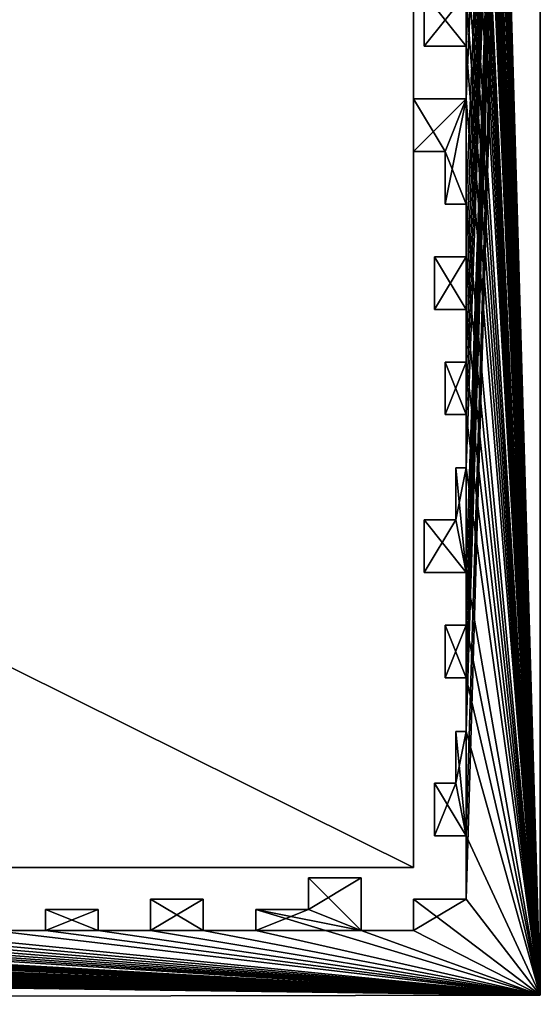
# Model space of a CAD drawing. Header units: millimetres. Extents: x -118 to 118, y -62 to 62.
# Tile 10 of 13: x 94 to 118, y -62 to -16. Entities that reach past the tile are written whole.
import ezdxf

# ---------------------------------------------------------------- set-up
doc = ezdxf.new("R2010")
doc.units = ezdxf.units.MM
doc.header["$LTSCALE"] = 25.4
doc.layers.get('0').update_dxf_attribs({"true_color": 0xff5454})

# ---------------------------------------------------------------- blocks, each defined once
blk = doc.blocks.new('GROOVE-II-9316.STL')
at = {"color": 250, "true_color": 0x262626}
mesh = blk.add_polyface(dxfattribs=at)
corners = [(114.978, 10.569, 135), (113.978, 13.069, 135), (113.978, 10.569, 135), (114.978, 15.569, 135), (118.5, -62, 135), (114.978, 18.069, 135), (114.978, 20.569, 135), (114.978, 23.069, 135), (114.978, 25.569, 135), (114.978, 28.069, 135), (114.978, 30.569, 135), (114.978, 33.069, 135), (114.978, 38.069, 135), (114.978, 40.569, 135), (114.978, 43.069, 135), (114.978, 45.569, 135), (114.978, 48.069, 135), (114.978, 50.569, 135), (114.978, 53.069, 135), (114.978, 58.069, 135), (118.5, 62, 135), (113.978, 30.569, 135), (113.978, 28.069, 135), (114.478, 25.569, 135), (114.478, 23.069, 135), (113.978, 20.569, 135), (113.978, 18.069, 135), (112.478, 15.569, 135), (112.478, 13.069, 135), (114.978, 5.569, 135), (113.978, 8.069, 135), (113.978, 5.569, 135), (114.978, 8.069, 135), (114.978, 0.569, 135), (113.478, 3.069, 135), (113.478, 0.569, 135), (114.978, 3.069, 135), (114.978, -6.931, 135), (113.478, -4.431, 135), (113.478, -6.931, 135), (114.478, -4.431, 135), (114.478, -1.931, 135), (114.978, -1.931, 135), (113.978, -9.431, 135), (114.978, -11.931, 135), (114.978, -9.431, 135)]
mesh.append_faces([[corners[k] for k in face] for face in [(0, 1, 2), (9, 21, 22), (7, 23, 24), (5, 25, 26), (1, 27, 28), (29, 30, 31), (33, 34, 35), (37, 38, 39)]], dxfattribs={"vtx0": -1, "color": 250})
mesh.append_faces([[corners[k] for k in face] for face in [(3, 4, 5), (6, 4, 7), (8, 4, 9), (10, 4, 11), (12, 4, 13), (14, 4, 15), (16, 4, 17), (18, 4, 19), (20, 19, 4), (23, 7, 8), (25, 5, 6), (27, 1, 3), (30, 29, 32), (34, 33, 36), (38, 37, 40), (40, 37, 41), (41, 37, 42), (43, 44, 45)]], dxfattribs={"vtx0": -1, "vtx1": -1, "color": 250})
mesh.append_faces([[corners[k] for k in face] for face in [(5, 4, 6), (7, 4, 8), (9, 4, 10), (11, 4, 12), (13, 4, 14), (15, 4, 16), (17, 4, 18), (3, 1, 0)]], dxfattribs={"vtx0": -1, "vtx1": -1, "vtx2": -1, "color": 250})
mesh = blk.add_polyface(dxfattribs=at)
corners = [(114.978, -1.931), (114.478, -4.431), (114.478, -1.931), (114.978, -14.431), (118.5, 62), (114.978, -16.931), (114.978, -19.431), (114.978, -24.431), (114.978, -26.931), (114.978, -29.431), (114.978, -31.931), (114.978, -34.431), (114.978, -36.957), (114.978, -41.931), (114.978, -44.431), (114.978, -46.931), (114.978, -49.47), (114.978, -54.431), (114.978, -57.431), (118.5, -62), (113.978, -34.431), (113.978, -31.931), (113.478, -29.431), (113.478, -26.931), (112.478, -21.931), (112.478, -19.431), (113.978, -21.931), (113.978, -24.431), (112.978, -16.931), (112.978, -14.431), (114.978, -9.431), (113.978, -11.931), (113.978, -9.431), (114.978, -11.931), (113.478, -6.931), (113.478, -4.431), (114.978, -6.931), (114.978, 3.069), (113.478, 0.569), (113.478, 3.069), (114.978, 0.569), (114.978, 8.069), (113.978, 5.569), (113.978, 8.069), (114.978, 5.569)]
mesh.append_faces([[corners[k] for k in face] for face in [(0, 1, 2), (10, 20, 21), (8, 22, 23), (6, 24, 25), (3, 28, 29), (30, 31, 32), (1, 34, 35), (37, 38, 39), (41, 42, 43)]], dxfattribs={"vtx0": -1, "color": 250})
mesh.append_faces([[corners[k] for k in face] for face in [(5, 4, 6), (7, 4, 8), (9, 4, 10), (11, 4, 12), (13, 4, 14), (15, 4, 16), (17, 4, 18), (19, 18, 4), (20, 10, 11), (22, 8, 9), (24, 6, 26), (26, 6, 27), (27, 6, 7), (28, 3, 5), (31, 30, 33), (34, 1, 36), (38, 37, 40), (42, 41, 44)]], dxfattribs={"vtx0": -1, "vtx1": -1, "color": 250})
mesh.append_faces([[corners[k] for k in face] for face in [(3, 4, 5), (6, 4, 7), (8, 4, 9), (10, 4, 11), (12, 4, 13), (14, 4, 15), (16, 4, 17), (36, 1, 0)]], dxfattribs={"vtx0": -1, "vtx1": -1, "vtx2": -1, "color": 250})
mesh = blk.add_polyface(dxfattribs=at)
corners = [(118.5, 62), (118.5, -62, 135), (118.5, -62), (118.5, 62, 135)]
mesh.append_faces([[corners[k] for k in face] for face in [(0, 1, 2), (1, 0, 3)]], dxfattribs={"vtx0": -1, "color": 250})
mesh = blk.add_polyface(dxfattribs=at)
corners = [(112.478, 55.569, 113), (-112.022, -55.931, 113), (-112.022, 55.569, 113), (112.478, -55.931, 113)]
mesh.append_faces([[corners[k] for k in face] for face in [(0, 1, 2), (1, 0, 3)]], dxfattribs={"vtx0": -1, "color": 250})
mesh = blk.add_polyface(dxfattribs=at)
corners = [(112.478, -55.931, 115), (-112.022, 55.569, 115), (-112.022, -55.931, 115), (112.478, 55.569, 115)]
mesh.append_faces([[corners[k] for k in face] for face in [(0, 1, 2), (1, 0, 3)]], dxfattribs={"vtx0": -1, "color": 250})
mesh = blk.add_polyface(dxfattribs=at)
corners = [(112.478, 55.569, 113), (112.478, -55.931, 115), (112.478, -55.931, 113), (112.478, 55.569, 115)]
mesh.append_faces([[corners[k] for k in face] for face in [(0, 1, 2), (1, 0, 3)]], dxfattribs={"vtx0": -1, "color": 250})
mesh = blk.add_polyface(dxfattribs=at)
corners = [(114.978, -24.431, 135), (113.978, -21.931, 135), (113.978, -24.431, 135), (114.978, -36.957, 135), (118.5, -62, 135), (114.978, -34.431, 135), (114.978, -31.931, 135), (114.978, -29.431, 135), (114.978, -26.931, 135), (114.978, -19.431, 135), (114.978, -16.931, 135), (114.978, -14.431, 135), (114.978, -11.931, 135), (114.978, -9.431, 135), (114.978, -6.931, 135), (114.978, -1.931, 135), (114.978, 0.569, 135), (114.978, 3.069, 135), (114.978, 5.569, 135), (114.978, 8.069, 135), (114.978, 10.569, 135), (114.978, 15.569, 135), (113.978, -9.431, 135), (113.978, -11.931, 135), (112.978, -14.431, 135), (112.978, -16.931, 135), (112.478, -19.431, 135), (112.478, -21.931, 135), (113.478, -26.931, 135), (113.478, -29.431, 135), (113.978, -31.931, 135), (113.978, -34.431, 135), (114.978, -41.931, 135), (112.978, -39.431, 135), (112.978, -41.931, 135), (114.478, -39.431, 135), (114.478, -36.957, 135), (114.978, -46.931, 135), (113.978, -44.431, 135), (113.978, -46.931, 135), (114.978, -44.431, 135)]
mesh.append_faces([[corners[k] for k in face] for face in [(0, 1, 2), (12, 22, 23), (10, 24, 25), (1, 26, 27), (7, 28, 29), (5, 30, 31), (32, 33, 34), (37, 38, 39)]], dxfattribs={"vtx0": -1, "color": 250})
mesh.append_faces([[corners[k] for k in face] for face in [(3, 4, 5), (6, 4, 7), (8, 4, 0), (9, 4, 10), (11, 4, 12), (13, 4, 14), (15, 4, 16), (17, 4, 18), (19, 4, 20), (24, 10, 11), (26, 1, 9), (28, 7, 8), (30, 5, 6), (33, 32, 35), (35, 32, 36), (36, 32, 3), (38, 37, 40)]], dxfattribs={"vtx0": -1, "vtx1": -1, "color": 250})
mesh.append_faces([[corners[k] for k in face] for face in [(5, 4, 6), (7, 4, 8), (0, 4, 9), (10, 4, 11), (12, 4, 13), (14, 4, 15), (16, 4, 17), (18, 4, 19), (20, 4, 21), (9, 1, 0)]], dxfattribs={"vtx0": -1, "vtx1": -1, "vtx2": -1, "color": 250})
mesh = blk.add_polyface(dxfattribs=at)
corners = [(112.978, -14.431, 135), (112.978, -16.931), (112.978, -16.931, 135), (112.978, -14.431)]
mesh.append_faces([[corners[k] for k in face] for face in [(0, 1, 2), (1, 0, 3)]], dxfattribs={"vtx0": -1, "color": 250})
mesh = blk.add_polyface(dxfattribs=at)
corners = [(114.978, -16.931, 135), (112.978, -16.931), (114.978, -16.931), (112.978, -16.931, 135)]
mesh.append_faces([[corners[k] for k in face] for face in [(0, 1, 2), (1, 0, 3)]], dxfattribs={"vtx0": -1, "color": 250})
mesh = blk.add_polyface(dxfattribs=at)
corners = [(114.978, -16.931, 135), (114.978, -19.431), (114.978, -19.431, 135), (114.978, -16.931)]
mesh.append_faces([[corners[k] for k in face] for face in [(0, 1, 2), (1, 0, 3)]], dxfattribs={"vtx0": -1, "color": 250})
mesh = blk.add_polyface(dxfattribs=at)
corners = [(112.478, -19.431, 135), (112.478, -21.931), (112.478, -21.931, 135), (112.478, -19.431)]
mesh.append_faces([[corners[k] for k in face] for face in [(0, 1, 2), (1, 0, 3)]], dxfattribs={"vtx0": -1, "color": 250})
mesh = blk.add_polyface(dxfattribs=at)
corners = [(112.478, -19.431, 135), (114.978, -19.431), (112.478, -19.431), (114.978, -19.431, 135)]
mesh.append_faces([[corners[k] for k in face] for face in [(0, 1, 2), (1, 0, 3)]], dxfattribs={"vtx0": -1, "color": 250})
mesh = blk.add_polyface(dxfattribs=at)
corners = [(113.978, -21.931, 135), (112.478, -21.931), (113.978, -21.931), (112.478, -21.931, 135)]
mesh.append_faces([[corners[k] for k in face] for face in [(0, 1, 2), (1, 0, 3)]], dxfattribs={"vtx0": -1, "color": 250})
mesh = blk.add_polyface(dxfattribs=at)
corners = [(113.978, -21.931, 135), (113.978, -24.431), (113.978, -24.431, 135), (113.978, -21.931)]
mesh.append_faces([[corners[k] for k in face] for face in [(0, 1, 2), (1, 0, 3)]], dxfattribs={"vtx0": -1, "color": 250})
mesh = blk.add_polyface(dxfattribs=at)
corners = [(114.978, -24.431, 135), (113.978, -24.431), (114.978, -24.431), (113.978, -24.431, 135)]
mesh.append_faces([[corners[k] for k in face] for face in [(0, 1, 2), (1, 0, 3)]], dxfattribs={"vtx0": -1, "color": 250})
mesh = blk.add_polyface(dxfattribs=at)
corners = [(114.978, -24.431, 135), (114.978, -26.931), (114.978, -26.931, 135), (114.978, -24.431)]
mesh.append_faces([[corners[k] for k in face] for face in [(0, 1, 2), (1, 0, 3)]], dxfattribs={"vtx0": -1, "color": 250})
mesh = blk.add_polyface(dxfattribs=at)
corners = [(113.478, -26.931, 135), (113.478, -29.431), (113.478, -29.431, 135), (113.478, -26.931)]
mesh.append_faces([[corners[k] for k in face] for face in [(0, 1, 2), (1, 0, 3)]], dxfattribs={"vtx0": -1, "color": 250})
mesh = blk.add_polyface(dxfattribs=at)
corners = [(113.478, -26.931, 135), (114.978, -26.931), (113.478, -26.931), (114.978, -26.931, 135)]
mesh.append_faces([[corners[k] for k in face] for face in [(0, 1, 2), (1, 0, 3)]], dxfattribs={"vtx0": -1, "color": 250})
mesh = blk.add_polyface(dxfattribs=at)
corners = [(114.978, -29.431, 135), (113.478, -29.431), (114.978, -29.431), (113.478, -29.431, 135)]
mesh.append_faces([[corners[k] for k in face] for face in [(0, 1, 2), (1, 0, 3)]], dxfattribs={"vtx0": -1, "color": 250})
mesh = blk.add_polyface(dxfattribs=at)
corners = [(114.978, -29.431, 135), (114.978, -31.931), (114.978, -31.931, 135), (114.978, -29.431)]
mesh.append_faces([[corners[k] for k in face] for face in [(0, 1, 2), (1, 0, 3)]], dxfattribs={"vtx0": -1, "color": 250})
mesh = blk.add_polyface(dxfattribs=at)
corners = [(113.978, -31.931, 135), (113.978, -34.431), (113.978, -34.431, 135), (113.978, -31.931)]
mesh.append_faces([[corners[k] for k in face] for face in [(0, 1, 2), (1, 0, 3)]], dxfattribs={"vtx0": -1, "color": 250})
mesh = blk.add_polyface(dxfattribs=at)
corners = [(113.978, -31.931, 135), (114.978, -31.931), (113.978, -31.931), (114.978, -31.931, 135)]
mesh.append_faces([[corners[k] for k in face] for face in [(0, 1, 2), (1, 0, 3)]], dxfattribs={"vtx0": -1, "color": 250})
mesh = blk.add_polyface(dxfattribs=at)
corners = [(114.978, -34.431, 135), (113.978, -34.431), (114.978, -34.431), (113.978, -34.431, 135)]
mesh.append_faces([[corners[k] for k in face] for face in [(0, 1, 2), (1, 0, 3)]], dxfattribs={"vtx0": -1, "color": 250})
mesh = blk.add_polyface(dxfattribs=at)
corners = [(114.978, -34.431, 135), (114.978, -36.957), (114.978, -36.957, 135), (114.978, -34.431)]
mesh.append_faces([[corners[k] for k in face] for face in [(0, 1, 2), (1, 0, 3)]], dxfattribs={"vtx0": -1, "color": 250})
mesh = blk.add_polyface(dxfattribs=at)
corners = [(74.978, -58.931, 135), (118.5, -62, 135), (77.478, -58.931, 135), (79.978, -58.931, 135), (82.478, -58.931, 135), (84.978, -58.931, 135), (87.478, -58.931, 135), (92.478, -58.931, 135), (94.978, -58.931, 135), (97.478, -58.931, 135), (94.978, -57.931, 135), (99.978, -58.931, 135), (102.478, -58.931, 135), (99.978, -57.431, 135), (104.978, -58.931, 135), (104.978, -57.931, 135), (109.978, -58.931, 135), (107.478, -57.931, 135), (107.478, -56.431, 135), (112.478, -58.931, 135), (112.478, -57.431, 135), (114.978, -57.431, 135), (114.978, -54.431, 135), (114.978, -49.47, 135), (114.978, -46.931, 135), (114.978, -44.431, 135), (114.978, -41.931, 135), (114.978, -36.957, 135), (113.478, -51.931, 135), (113.478, -54.431, 135), (114.478, -51.931, 135), (114.478, -49.47, 135), (109.978, -56.431, 135), (102.478, -57.431, 135), (97.478, -57.931, 135), (92.478, -58.431, 135), (89.978, -58.431, 135)]
mesh.append_faces([[corners[k] for k in face] for face in [(22, 28, 29)]], dxfattribs={"vtx0": -1, "color": 250})
mesh.append_faces([[corners[k] for k in face] for face in [(0, 1, 2), (3, 1, 4), (5, 1, 6), (7, 1, 8), (8, 9, 10), (9, 1, 11), (11, 12, 13), (12, 1, 14), (14, 1, 15), (15, 16, 17), (17, 16, 18), (16, 1, 19), (19, 1, 20), (20, 1, 21), (21, 1, 22), (23, 1, 24), (25, 1, 26), (28, 22, 30), (30, 22, 31), (31, 22, 23)]], dxfattribs={"vtx0": -1, "vtx1": -1, "color": 250})
mesh.append_faces([[corners[k] for k in face] for face in [(2, 1, 3), (4, 1, 5), (6, 1, 7), (8, 1, 9), (11, 1, 12), (15, 1, 16), (22, 1, 23), (24, 1, 25), (26, 1, 27)]], dxfattribs={"vtx0": -1, "vtx1": -1, "vtx2": -1, "color": 250})
mesh.append_faces([[corners[k] for k in face] for face in [(32, 18, 16), (33, 13, 12), (34, 10, 9), (35, 36, 7)]], dxfattribs={"vtx1": -1, "color": 250})
mesh = blk.add_polyface(dxfattribs=at)
corners = [(97.478, -57.931), (94.978, -58.931), (94.978, -57.931), (102.478, -57.431), (99.978, -58.931), (99.978, -57.431), (107.478, -57.931), (104.978, -58.931), (104.978, -57.931), (109.978, -56.431), (107.478, -56.431), (114.978, -57.431), (112.478, -58.931), (112.478, -57.431), (114.978, -36.957), (114.478, -39.431), (114.478, -36.957), (114.978, -49.47), (114.478, -51.931), (114.478, -49.47), (118.5, -62), (74.978, -58.931), (77.478, -58.931), (79.978, -58.931), (82.478, -58.931), (84.978, -58.931), (87.478, -58.931), (92.478, -58.931), (89.978, -58.431), (92.478, -58.431), (97.478, -58.931), (102.478, -58.931), (109.978, -58.931), (113.478, -54.431), (113.478, -51.931), (114.978, -54.431), (114.978, -44.431), (113.978, -46.931), (113.978, -44.431), (114.978, -46.931), (112.978, -41.931), (112.978, -39.431), (114.978, -41.931)]
mesh.append_faces([[corners[k] for k in face] for face in [(0, 1, 2), (3, 4, 5), (6, 7, 8), (9, 6, 10), (11, 12, 13), (14, 15, 16), (17, 18, 19), (27, 28, 29), (18, 33, 34), (36, 37, 38), (15, 40, 41)]], dxfattribs={"vtx0": -1, "color": 250})
mesh.append_faces([[corners[k] for k in face] for face in [(30, 1, 0), (31, 4, 3), (32, 6, 9), (33, 18, 35), (37, 36, 39), (40, 15, 42)]], dxfattribs={"vtx0": -1, "vtx1": -1, "color": 250})
mesh.append_faces([[corners[k] for k in face] for face in [(20, 22, 23), (20, 24, 25), (20, 26, 27), (20, 1, 30), (20, 4, 31), (20, 7, 32), (32, 7, 6), (20, 12, 11), (35, 18, 17), (42, 15, 14)]], dxfattribs={"vtx0": -1, "vtx1": -1, "vtx2": -1, "color": 250})
mesh.append_faces([[corners[k] for k in face] for face in [(20, 21, 22), (20, 23, 24), (20, 25, 26), (20, 27, 1), (20, 30, 4), (20, 31, 7), (20, 32, 12)]], dxfattribs={"vtx0": -1, "vtx2": -1, "color": 250})
mesh = blk.add_polyface(dxfattribs=at)
corners = [(114.478, -36.957, 135), (114.478, -39.431), (114.478, -39.431, 135), (114.478, -36.957)]
mesh.append_faces([[corners[k] for k in face] for face in [(0, 1, 2), (1, 0, 3)]], dxfattribs={"vtx0": -1, "color": 250})
mesh = blk.add_polyface(dxfattribs=at)
corners = [(114.478, -36.957, 135), (114.978, -36.957), (114.478, -36.957), (114.978, -36.957, 135)]
mesh.append_faces([[corners[k] for k in face] for face in [(0, 1, 2), (1, 0, 3)]], dxfattribs={"vtx0": -1, "color": 250})
mesh = blk.add_polyface(dxfattribs=at)
corners = [(112.978, -39.431, 135), (112.978, -41.931), (112.978, -41.931, 135), (112.978, -39.431)]
mesh.append_faces([[corners[k] for k in face] for face in [(0, 1, 2), (1, 0, 3)]], dxfattribs={"vtx0": -1, "color": 250})
mesh = blk.add_polyface(dxfattribs=at)
corners = [(112.978, -39.431, 135), (114.478, -39.431), (112.978, -39.431), (114.478, -39.431, 135)]
mesh.append_faces([[corners[k] for k in face] for face in [(0, 1, 2), (1, 0, 3)]], dxfattribs={"vtx0": -1, "color": 250})
mesh = blk.add_polyface(dxfattribs=at)
corners = [(114.978, -41.931, 135), (112.978, -41.931), (114.978, -41.931), (112.978, -41.931, 135)]
mesh.append_faces([[corners[k] for k in face] for face in [(0, 1, 2), (1, 0, 3)]], dxfattribs={"vtx0": -1, "color": 250})
mesh = blk.add_polyface(dxfattribs=at)
corners = [(114.978, -41.931, 135), (114.978, -44.431), (114.978, -44.431, 135), (114.978, -41.931)]
mesh.append_faces([[corners[k] for k in face] for face in [(0, 1, 2), (1, 0, 3)]], dxfattribs={"vtx0": -1, "color": 250})
mesh = blk.add_polyface(dxfattribs=at)
corners = [(113.978, -44.431, 135), (113.978, -46.931), (113.978, -46.931, 135), (113.978, -44.431)]
mesh.append_faces([[corners[k] for k in face] for face in [(0, 1, 2), (1, 0, 3)]], dxfattribs={"vtx0": -1, "color": 250})
mesh = blk.add_polyface(dxfattribs=at)
corners = [(113.978, -44.431, 135), (114.978, -44.431), (113.978, -44.431), (114.978, -44.431, 135)]
mesh.append_faces([[corners[k] for k in face] for face in [(0, 1, 2), (1, 0, 3)]], dxfattribs={"vtx0": -1, "color": 250})
mesh = blk.add_polyface(dxfattribs=at)
corners = [(114.978, -46.931, 135), (113.978, -46.931), (114.978, -46.931), (113.978, -46.931, 135)]
mesh.append_faces([[corners[k] for k in face] for face in [(0, 1, 2), (1, 0, 3)]], dxfattribs={"vtx0": -1, "color": 250})
mesh = blk.add_polyface(dxfattribs=at)
corners = [(114.978, -46.931, 135), (114.978, -49.47), (114.978, -49.47, 135), (114.978, -46.931)]
mesh.append_faces([[corners[k] for k in face] for face in [(0, 1, 2), (1, 0, 3)]], dxfattribs={"vtx0": -1, "color": 250})
mesh = blk.add_polyface(dxfattribs=at)
corners = [(114.478, -49.47, 135), (114.478, -51.931), (114.478, -51.931, 135), (114.478, -49.47)]
mesh.append_faces([[corners[k] for k in face] for face in [(0, 1, 2), (1, 0, 3)]], dxfattribs={"vtx0": -1, "color": 250})
mesh = blk.add_polyface(dxfattribs=at)
corners = [(114.478, -49.47, 135), (114.978, -49.47), (114.478, -49.47), (114.978, -49.47, 135)]
mesh.append_faces([[corners[k] for k in face] for face in [(0, 1, 2), (1, 0, 3)]], dxfattribs={"vtx0": -1, "color": 250})
mesh = blk.add_polyface(dxfattribs=at)
corners = [(113.478, -51.931, 135), (113.478, -54.431), (113.478, -54.431, 135), (113.478, -51.931)]
mesh.append_faces([[corners[k] for k in face] for face in [(0, 1, 2), (1, 0, 3)]], dxfattribs={"vtx0": -1, "color": 250})
mesh = blk.add_polyface(dxfattribs=at)
corners = [(113.478, -51.931, 135), (114.478, -51.931), (113.478, -51.931), (114.478, -51.931, 135)]
mesh.append_faces([[corners[k] for k in face] for face in [(0, 1, 2), (1, 0, 3)]], dxfattribs={"vtx0": -1, "color": 250})
mesh = blk.add_polyface(dxfattribs=at)
corners = [(114.978, -54.431, 135), (113.478, -54.431), (114.978, -54.431), (113.478, -54.431, 135)]
mesh.append_faces([[corners[k] for k in face] for face in [(0, 1, 2), (1, 0, 3)]], dxfattribs={"vtx0": -1, "color": 250})
mesh = blk.add_polyface(dxfattribs=at)
corners = [(114.978, -54.431, 135), (114.978, -57.431), (114.978, -57.431, 135), (114.978, -54.431)]
mesh.append_faces([[corners[k] for k in face] for face in [(0, 1, 2), (1, 0, 3)]], dxfattribs={"vtx0": -1, "color": 250})
mesh = blk.add_polyface(dxfattribs=at)
corners = [(112.478, -55.931, 115), (-112.022, -55.931, 113), (112.478, -55.931, 113), (-112.022, -55.931, 115)]
mesh.append_faces([[corners[k] for k in face] for face in [(0, 1, 2), (1, 0, 3)]], dxfattribs={"vtx0": -1, "color": 250})
mesh = blk.add_polyface(dxfattribs=at)
corners = [(-115.022, -58.931, 135), (-118.5, -62.431, 135), (118.5, -62, 135), (-112.522, -58.931, 135), (-110.022, -58.931, 135), (-107.522, -58.931, 135), (-105.022, -58.931, 135), (-102.522, -58.931, 135), (-97.522, -58.931, 135), (-95.022, -58.931, 135), (-92.522, -58.931, 135), (-90.022, -58.931, 135), (-87.522, -58.931, 135), (-85.022, -58.931, 135), (-80.022, -58.931, 135), (-62.522, -58.931, 135), (-57.522, -58.931, 135), (-60.022, -58.431, 135), (-62.522, -56.931, 135), (-55.022, -58.931, 135), (-52.522, -58.931, 135), (-55.022, -57.931, 135), (-50.022, -58.931, 135), (-47.522, -58.931, 135), (-50.022, -57.431, 135), (-45.022, -58.931, 135), (-40.022, -58.931, 135), (-45.022, -57.931, 135), (-42.522, -57.931, 135), (-42.522, -56.431, 135), (-37.522, -58.931, 135), (-35.022, -58.931, 135), (-37.522, -56.931, 135), (-32.522, -58.931, 135), (-30.022, -58.931, 135), (-32.522, -57.931, 135), (-27.522, -58.931, 135), (-22.522, -58.931, 135), (-27.522, -56.431, 135), (-25.022, -57.431, 135), (-20.022, -58.931, 135), (-17.522, -58.931, 135), (-20.022, -57.431, 135), (-15.022, -58.931, 135), (-12.522, -58.931, 135), (-15.022, -57.931, 135), (-17.522, -57.431, 135), (-22.522, -57.431, 135), (-30.022, -57.931, 135), (-35.022, -56.931, 135), (-47.522, -57.431, 135), (-52.522, -57.931, 135), (-57.522, -58.431, 135), (-60.022, -56.931, 135)]
mesh.append_faces([[corners[k] for k in face] for face in [(0, 2, 3), (4, 2, 5), (6, 2, 7), (8, 2, 9), (10, 2, 11), (12, 2, 13), (15, 17, 18), (19, 20, 21), (22, 23, 24), (25, 26, 27), (27, 26, 28), (28, 26, 29), (30, 31, 32), (33, 34, 35), (36, 37, 38), (40, 41, 42), (43, 44, 45)]], dxfattribs={"vtx0": -1, "vtx1": -1, "color": 250})
mesh.append_faces([[corners[k] for k in face] for face in [(3, 2, 4), (5, 2, 6), (7, 2, 8), (9, 2, 10), (11, 2, 12), (13, 2, 14), (15, 16, 17), (38, 37, 39)]], dxfattribs={"vtx0": -1, "vtx1": -1, "vtx2": -1, "color": 250})
mesh.append_faces([[corners[k] for k in face] for face in [(0, 1, 2)]], dxfattribs={"vtx0": -1, "vtx2": -1, "color": 250})
mesh.append_faces([[corners[k] for k in face] for face in [(46, 42, 41), (47, 39, 37), (48, 35, 34), (49, 32, 31), (50, 24, 23), (51, 21, 20), (52, 17, 16), (53, 18, 17)]], dxfattribs={"vtx1": -1, "color": 250})
mesh = blk.add_polyface(dxfattribs=at)
corners = [(-60.022, -56.931), (-62.522, -58.931), (-62.522, -56.931), (-52.522, -57.931), (-55.022, -58.931), (-55.022, -57.931), (-47.522, -57.431), (-50.022, -58.931), (-50.022, -57.431), (-42.522, -57.931), (-45.022, -58.931), (-45.022, -57.931), (-35.022, -56.931), (-37.522, -58.931), (-37.522, -56.931), (-30.022, -57.931), (-32.522, -58.931), (-32.522, -57.931), (-25.022, -56.431), (-27.522, -58.931), (-27.522, -56.431), (-17.522, -57.431), (-20.022, -58.931), (-20.022, -57.431), (-118.5, -62.431), (-115.022, -58.931), (118.5, -62), (-112.522, -58.931), (-110.022, -58.931), (-107.522, -58.931), (-105.022, -58.931), (-102.522, -58.931), (-97.522, -58.931), (-95.022, -58.931), (-92.522, -58.931), (-90.022, -58.931), (-87.522, -58.931), (-85.022, -58.931), (-80.022, -58.931), (-57.522, -58.931), (-60.022, -58.431), (-57.522, -58.431), (-52.522, -58.931), (-47.522, -58.931), (-40.022, -58.931), (-40.022, -56.431), (-35.022, -58.931), (-30.022, -58.931), (-22.522, -58.931), (-25.022, -57.431), (-22.522, -57.431), (-17.522, -58.931)]
mesh.append_faces([[corners[k] for k in face] for face in [(0, 1, 2), (3, 4, 5), (6, 7, 8), (9, 10, 11), (12, 13, 14), (15, 16, 17), (18, 19, 20), (21, 22, 23), (39, 40, 41), (48, 49, 50)]], dxfattribs={"vtx0": -1, "color": 250})
mesh.append_faces([[corners[k] for k in face] for face in [(24, 25, 26), (40, 1, 0), (42, 4, 3), (43, 7, 6), (44, 9, 45), (46, 13, 12), (47, 16, 15), (49, 19, 18), (51, 22, 21)]], dxfattribs={"vtx0": -1, "vtx1": -1, "color": 250})
mesh.append_faces([[corners[k] for k in face] for face in [(26, 27, 28), (26, 29, 30), (26, 31, 32), (26, 33, 34), (26, 35, 36), (26, 37, 38), (39, 1, 40), (44, 10, 9), (48, 19, 49)]], dxfattribs={"vtx0": -1, "vtx1": -1, "vtx2": -1, "color": 250})
mesh.append_faces([[corners[k] for k in face] for face in [(26, 25, 27), (26, 28, 29), (26, 30, 31), (26, 32, 33), (26, 34, 35), (26, 36, 37)]], dxfattribs={"vtx0": -1, "vtx2": -1, "color": 250})
mesh = blk.add_polyface(dxfattribs=at)
corners = [(-80.022, -58.931, 135), (118.5, -62, 135), (-77.522, -58.931, 135), (-75.022, -58.931, 135), (-72.522, -58.931, 135), (-70.022, -58.931, 135), (-67.522, -58.931, 135), (-65.022, -58.931, 135), (-62.522, -58.931, 135), (-57.522, -58.931, 135), (-55.022, -58.931, 135), (-52.522, -58.931, 135), (-50.022, -58.931, 135), (-47.522, -58.931, 135), (-45.022, -58.931, 135), (-40.022, -58.931, 135), (-37.522, -58.931, 135), (-35.022, -58.931, 135), (-32.522, -58.931, 135), (-30.022, -58.931, 135), (-27.522, -58.931, 135), (-10.022, -58.931, 135), (-5.022, -58.931, 135), (-10.022, -57.931, 135), (-7.522, -57.931, 135), (-7.522, -56.431, 135), (-2.522, -58.931, 135), (-0.058, -58.931, 135), (-2.522, -57.931, 135), (2.478, -58.931, 135), (4.978, -58.931, 135), (2.478, -58.431, 135), (7.478, -58.931, 135), (9.978, -58.931, 135), (7.478, -57.931, 135), (12.478, -58.931, 135), (17.478, -58.931, 135), (14.978, -58.431, 135), (12.478, -56.931, 135), (17.478, -58.431, 135), (14.978, -56.931, 135), (9.978, -57.931, 135), (4.978, -58.431, 135), (-0.022, -57.931, 135), (-5.022, -56.431, 135), (-12.522, -57.931, 135), (-15.022, -57.931, 135), (-12.522, -58.931, 135)]
mesh.append_faces([[corners[k] for k in face] for face in [(0, 1, 2), (3, 1, 4), (5, 1, 6), (7, 1, 8), (9, 1, 10), (11, 1, 12), (13, 1, 14), (15, 1, 16), (17, 1, 18), (19, 1, 20), (21, 22, 23), (23, 22, 24), (24, 22, 25), (26, 27, 28), (29, 30, 31), (32, 33, 34), (35, 37, 38)]], dxfattribs={"vtx0": -1, "vtx1": -1, "color": 250})
mesh.append_faces([[corners[k] for k in face] for face in [(2, 1, 3), (4, 1, 5), (6, 1, 7), (8, 1, 9), (10, 1, 11), (12, 1, 13), (14, 1, 15), (16, 1, 17), (18, 1, 19), (35, 36, 37)]], dxfattribs={"vtx0": -1, "vtx1": -1, "vtx2": -1, "color": 250})
mesh.append_faces([[corners[k] for k in face] for face in [(39, 37, 36), (40, 38, 37), (41, 34, 33), (42, 31, 30), (43, 28, 27), (44, 25, 22), (45, 46, 47)]], dxfattribs={"vtx1": -1, "color": 250})
mesh = blk.add_polyface(dxfattribs=at)
corners = [(-12.522, -57.931), (-15.022, -58.931), (-15.022, -57.931), (-7.522, -57.931), (-10.022, -58.931), (-10.022, -57.931), (-0.022, -57.931), (-2.522, -58.931), (-2.522, -57.931), (-0.058, -58.931), (4.978, -58.431), (2.478, -58.931), (2.478, -58.431), (9.978, -57.931), (7.478, -58.931), (7.478, -57.931), (14.978, -56.931), (12.478, -58.931), (12.478, -56.931), (118.5, -62), (-80.022, -58.931), (-77.522, -58.931), (-75.022, -58.931), (-72.522, -58.931), (-70.022, -58.931), (-67.522, -58.931), (-65.022, -58.931), (-62.522, -58.931), (-57.522, -58.931), (-55.022, -58.931), (-52.522, -58.931), (-50.022, -58.931), (-47.522, -58.931), (-45.022, -58.931), (-40.022, -58.931), (-37.522, -58.931), (-35.022, -58.931), (-32.522, -58.931), (-30.022, -58.931), (-27.522, -58.931), (-12.522, -58.931), (-5.022, -58.931), (-5.022, -56.431), (4.978, -58.931), (9.978, -58.931), (17.478, -58.931), (14.978, -58.431), (17.478, -58.431)]
mesh.append_faces([[corners[k] for k in face] for face in [(0, 1, 2), (3, 4, 5), (6, 7, 8), (10, 11, 12), (13, 14, 15), (16, 17, 18), (45, 46, 47)]], dxfattribs={"vtx0": -1, "color": 250})
mesh.append_faces([[corners[k] for k in face] for face in [(40, 1, 0), (41, 3, 42), (43, 11, 10), (44, 14, 13), (46, 17, 16)]], dxfattribs={"vtx0": -1, "vtx1": -1, "color": 250})
mesh.append_faces([[corners[k] for k in face] for face in [(19, 21, 22), (19, 23, 24), (19, 25, 26), (19, 27, 28), (19, 29, 30), (19, 31, 32), (19, 33, 34), (19, 35, 36), (19, 37, 38), (41, 4, 3), (45, 17, 46)]], dxfattribs={"vtx0": -1, "vtx1": -1, "vtx2": -1, "color": 250})
mesh.append_faces([[corners[k] for k in face] for face in [(7, 6, 9), (19, 20, 21), (19, 22, 23), (19, 24, 25), (19, 26, 27), (19, 28, 29), (19, 30, 31), (19, 32, 33), (19, 34, 35), (19, 36, 37), (19, 38, 39)]], dxfattribs={"vtx0": -1, "vtx2": -1, "color": 250})
mesh = blk.add_polyface(dxfattribs=at)
corners = [(-27.522, -58.931, 135), (118.5, -62, 135), (-22.522, -58.931, 135), (-20.022, -58.931, 135), (-17.522, -58.931, 135), (-15.022, -58.931, 135), (-12.522, -58.931, 135), (-10.022, -58.931, 135), (-5.022, -58.931, 135), (-2.522, -58.931, 135), (-0.058, -58.931, 135), (2.478, -58.931, 135), (4.978, -58.931, 135), (7.478, -58.931, 135), (9.978, -58.931, 135), (12.478, -58.931, 135), (17.478, -58.931, 135), (19.978, -58.931, 135), (22.478, -58.931, 135), (19.978, -57.931, 135), (24.978, -58.931, 135), (27.478, -58.931, 135), (24.978, -57.431, 135), (29.978, -58.931, 135), (34.978, -58.931, 135), (29.978, -57.931, 135), (32.478, -57.931, 135), (32.478, -56.431, 135), (37.478, -58.931, 135), (39.978, -58.931, 135), (37.478, -56.931, 135), (42.478, -58.931, 135), (44.978, -58.931, 135), (42.478, -57.931, 135), (47.478, -58.931, 135), (52.478, -58.931, 135), (49.978, -58.431, 135), (47.478, -57.431, 135), (52.478, -58.431, 135), (49.978, -57.431, 135), (44.978, -57.931, 135), (39.978, -56.931, 135), (34.978, -56.431, 135), (27.478, -57.431, 135), (22.478, -57.931, 135)]
mesh.append_faces([[corners[k] for k in face] for face in [(2, 1, 3), (4, 1, 5), (6, 1, 7), (8, 1, 9), (10, 1, 11), (12, 1, 13), (14, 1, 15), (16, 1, 17), (17, 18, 19), (18, 1, 20), (20, 21, 22), (23, 24, 25), (25, 24, 26), (26, 24, 27), (28, 29, 30), (31, 32, 33), (34, 36, 37)]], dxfattribs={"vtx0": -1, "vtx1": -1, "color": 250})
mesh.append_faces([[corners[k] for k in face] for face in [(0, 1, 2), (3, 1, 4), (5, 1, 6), (7, 1, 8), (9, 1, 10), (11, 1, 12), (13, 1, 14), (15, 1, 16), (17, 1, 18), (34, 35, 36)]], dxfattribs={"vtx0": -1, "vtx1": -1, "vtx2": -1, "color": 250})
mesh.append_faces([[corners[k] for k in face] for face in [(38, 36, 35), (39, 37, 36), (40, 33, 32), (41, 30, 29), (42, 27, 24), (43, 22, 21), (44, 19, 18)]], dxfattribs={"vtx1": -1, "color": 250})
mesh = blk.add_polyface(dxfattribs=at)
corners = [(22.478, -57.931), (19.978, -58.931), (19.978, -57.931), (27.478, -57.431), (24.978, -58.931), (24.978, -57.431), (32.478, -57.931), (29.978, -58.931), (29.978, -57.931), (34.978, -56.431), (32.478, -56.431), (39.978, -56.931), (37.478, -58.931), (37.478, -56.931), (44.978, -57.931), (42.478, -58.931), (42.478, -57.931), (49.978, -57.431), (47.478, -58.931), (47.478, -57.431), (118.5, -62), (-27.522, -58.931), (-22.522, -58.931), (-20.022, -58.931), (-17.522, -58.931), (-15.022, -58.931), (-12.522, -58.931), (-10.022, -58.931), (-5.022, -58.931), (-2.522, -58.931), (-0.058, -58.931), (2.478, -58.931), (4.978, -58.931), (7.478, -58.931), (9.978, -58.931), (12.478, -58.931), (17.478, -58.931), (22.478, -58.931), (27.478, -58.931), (34.978, -58.931), (39.978, -58.931), (44.978, -58.931), (52.478, -58.931), (49.978, -58.431), (52.478, -58.431)]
mesh.append_faces([[corners[k] for k in face] for face in [(0, 1, 2), (3, 4, 5), (6, 7, 8), (9, 6, 10), (11, 12, 13), (14, 15, 16), (17, 18, 19), (42, 43, 44)]], dxfattribs={"vtx0": -1, "color": 250})
mesh.append_faces([[corners[k] for k in face] for face in [(37, 1, 0), (38, 4, 3), (39, 6, 9), (40, 12, 11), (41, 15, 14), (43, 18, 17)]], dxfattribs={"vtx0": -1, "vtx1": -1, "color": 250})
mesh.append_faces([[corners[k] for k in face] for face in [(20, 21, 22), (20, 23, 24), (20, 25, 26), (20, 27, 28), (20, 29, 30), (20, 31, 32), (20, 33, 34), (20, 35, 36), (20, 1, 37), (39, 7, 6), (42, 18, 43)]], dxfattribs={"vtx0": -1, "vtx1": -1, "vtx2": -1, "color": 250})
mesh.append_faces([[corners[k] for k in face] for face in [(20, 22, 23), (20, 24, 25), (20, 26, 27), (20, 28, 29), (20, 30, 31), (20, 32, 33), (20, 34, 35), (20, 36, 1), (20, 37, 4)]], dxfattribs={"vtx0": -1, "vtx2": -1, "color": 250})
mesh = blk.add_polyface(dxfattribs=at)
corners = [(24.978, -58.931, 135), (118.5, -62, 135), (27.478, -58.931, 135), (29.978, -58.931, 135), (34.978, -58.931, 135), (37.478, -58.931, 135), (39.978, -58.931, 135), (42.478, -58.931, 135), (44.978, -58.931, 135), (47.478, -58.931, 135), (52.478, -58.931, 135), (54.978, -58.931, 135), (57.478, -58.931, 135), (54.978, -57.431, 135), (59.978, -58.931, 135), (62.478, -58.931, 135), (59.978, -57.931, 135), (64.978, -58.931, 135), (69.978, -58.931, 135), (64.978, -57.931, 135), (67.478, -57.931, 135), (67.478, -56.431, 135), (72.478, -58.931, 135), (74.978, -58.931, 135), (72.478, -57.931, 135), (77.478, -58.931, 135), (79.978, -58.931, 135), (77.478, -58.431, 135), (82.478, -58.931, 135), (84.978, -58.931, 135), (82.478, -57.931, 135), (87.478, -58.931, 135), (92.478, -58.931, 135), (89.978, -58.431, 135), (87.478, -56.931, 135), (89.978, -56.931, 135), (84.978, -57.931, 135), (79.978, -58.431, 135), (74.978, -57.931, 135), (69.978, -56.431, 135), (62.478, -57.931, 135), (57.478, -57.431, 135)]
mesh.append_faces([[corners[k] for k in face] for face in [(2, 1, 3), (4, 1, 5), (6, 1, 7), (8, 1, 9), (10, 1, 11), (11, 12, 13), (12, 1, 14), (14, 15, 16), (15, 1, 17), (17, 18, 19), (19, 18, 20), (20, 18, 21), (18, 1, 22), (22, 23, 24), (25, 26, 27), (28, 29, 30), (31, 33, 34)]], dxfattribs={"vtx0": -1, "vtx1": -1, "color": 250})
mesh.append_faces([[corners[k] for k in face] for face in [(0, 1, 2), (3, 1, 4), (5, 1, 6), (7, 1, 8), (9, 1, 10), (11, 1, 12), (14, 1, 15), (17, 1, 18), (22, 1, 23), (31, 32, 33)]], dxfattribs={"vtx0": -1, "vtx1": -1, "vtx2": -1, "color": 250})
mesh.append_faces([[corners[k] for k in face] for face in [(35, 34, 33), (36, 30, 29), (37, 27, 26), (38, 24, 23), (39, 21, 18), (40, 16, 15), (41, 13, 12)]], dxfattribs={"vtx1": -1, "color": 250})
mesh = blk.add_polyface(dxfattribs=at)
corners = [(57.478, -57.431), (54.978, -58.931), (54.978, -57.431), (62.478, -57.931), (59.978, -58.931), (59.978, -57.931), (67.478, -57.931), (64.978, -58.931), (64.978, -57.931), (69.978, -56.431), (67.478, -56.431), (74.978, -57.931), (72.478, -58.931), (72.478, -57.931), (79.978, -58.431), (77.478, -58.931), (77.478, -58.431), (84.978, -57.931), (82.478, -58.931), (82.478, -57.931), (89.978, -56.931), (87.478, -58.931), (87.478, -56.931), (118.5, -62), (24.978, -58.931), (27.478, -58.931), (29.978, -58.931), (34.978, -58.931), (37.478, -58.931), (39.978, -58.931), (42.478, -58.931), (44.978, -58.931), (47.478, -58.931), (52.478, -58.931), (57.478, -58.931), (62.478, -58.931), (69.978, -58.931), (74.978, -58.931), (79.978, -58.931), (84.978, -58.931), (92.478, -58.931), (89.978, -58.431)]
mesh.append_faces([[corners[k] for k in face] for face in [(0, 1, 2), (3, 4, 5), (6, 7, 8), (9, 6, 10), (11, 12, 13), (14, 15, 16), (17, 18, 19), (20, 21, 22)]], dxfattribs={"vtx0": -1, "color": 250})
mesh.append_faces([[corners[k] for k in face] for face in [(34, 1, 0), (35, 4, 3), (36, 6, 9), (37, 12, 11), (38, 15, 14), (39, 18, 17), (41, 21, 20)]], dxfattribs={"vtx0": -1, "vtx1": -1, "color": 250})
mesh.append_faces([[corners[k] for k in face] for face in [(23, 24, 25), (23, 26, 27), (23, 28, 29), (23, 30, 31), (23, 32, 33), (23, 1, 34), (23, 4, 35), (23, 7, 36), (36, 7, 6), (23, 12, 37), (40, 21, 41)]], dxfattribs={"vtx0": -1, "vtx1": -1, "vtx2": -1, "color": 250})
mesh.append_faces([[corners[k] for k in face] for face in [(23, 25, 26), (23, 27, 28), (23, 29, 30), (23, 31, 32), (23, 33, 1), (23, 34, 4), (23, 35, 7), (23, 36, 12)]], dxfattribs={"vtx0": -1, "vtx2": -1, "color": 250})
mesh = blk.add_polyface(dxfattribs=at)
corners = [(107.478, -56.431, 135), (107.478, -57.931), (107.478, -57.931, 135), (107.478, -56.431)]
mesh.append_faces([[corners[k] for k in face] for face in [(0, 1, 2), (1, 0, 3)]], dxfattribs={"vtx0": -1, "color": 250})
mesh = blk.add_polyface(dxfattribs=at)
corners = [(107.478, -56.431, 135), (109.978, -56.431), (107.478, -56.431), (109.978, -56.431, 135)]
mesh.append_faces([[corners[k] for k in face] for face in [(0, 1, 2), (1, 0, 3)]], dxfattribs={"vtx0": -1, "color": 250})
mesh = blk.add_polyface(dxfattribs=at)
corners = [(109.978, -56.431), (109.978, -58.931, 135), (109.978, -58.931), (109.978, -56.431, 135)]
mesh.append_faces([[corners[k] for k in face] for face in [(0, 1, 2), (1, 0, 3)]], dxfattribs={"vtx0": -1, "color": 250})
mesh = blk.add_polyface(dxfattribs=at)
corners = [(99.978, -57.431, 135), (99.978, -58.931), (99.978, -58.931, 135), (99.978, -57.431)]
mesh.append_faces([[corners[k] for k in face] for face in [(0, 1, 2), (1, 0, 3)]], dxfattribs={"vtx0": -1, "color": 250})
mesh = blk.add_polyface(dxfattribs=at)
corners = [(99.978, -57.431, 135), (102.478, -57.431), (99.978, -57.431), (102.478, -57.431, 135)]
mesh.append_faces([[corners[k] for k in face] for face in [(0, 1, 2), (1, 0, 3)]], dxfattribs={"vtx0": -1, "color": 250})
mesh = blk.add_polyface(dxfattribs=at)
corners = [(102.478, -57.431), (102.478, -58.931, 135), (102.478, -58.931), (102.478, -57.431, 135)]
mesh.append_faces([[corners[k] for k in face] for face in [(0, 1, 2), (1, 0, 3)]], dxfattribs={"vtx0": -1, "color": 250})
mesh = blk.add_polyface(dxfattribs=at)
corners = [(112.478, -57.431, 135), (112.478, -58.931), (112.478, -58.931, 135), (112.478, -57.431)]
mesh.append_faces([[corners[k] for k in face] for face in [(0, 1, 2), (1, 0, 3)]], dxfattribs={"vtx0": -1, "color": 250})
mesh = blk.add_polyface(dxfattribs=at)
corners = [(112.478, -57.431, 135), (114.978, -57.431), (112.478, -57.431), (114.978, -57.431, 135)]
mesh.append_faces([[corners[k] for k in face] for face in [(0, 1, 2), (1, 0, 3)]], dxfattribs={"vtx0": -1, "color": 250})
mesh = blk.add_polyface(dxfattribs=at)
corners = [(94.978, -57.931, 135), (94.978, -58.931), (94.978, -58.931, 135), (94.978, -57.931)]
mesh.append_faces([[corners[k] for k in face] for face in [(0, 1, 2), (1, 0, 3)]], dxfattribs={"vtx0": -1, "color": 250})
mesh = blk.add_polyface(dxfattribs=at)
corners = [(94.978, -57.931, 135), (97.478, -57.931), (94.978, -57.931), (97.478, -57.931, 135)]
mesh.append_faces([[corners[k] for k in face] for face in [(0, 1, 2), (1, 0, 3)]], dxfattribs={"vtx0": -1, "color": 250})
mesh = blk.add_polyface(dxfattribs=at)
corners = [(97.478, -57.931), (97.478, -58.931, 135), (97.478, -58.931), (97.478, -57.931, 135)]
mesh.append_faces([[corners[k] for k in face] for face in [(0, 1, 2), (1, 0, 3)]], dxfattribs={"vtx0": -1, "color": 250})
mesh = blk.add_polyface(dxfattribs=at)
corners = [(104.978, -57.931, 135), (104.978, -58.931), (104.978, -58.931, 135), (104.978, -57.931)]
mesh.append_faces([[corners[k] for k in face] for face in [(0, 1, 2), (1, 0, 3)]], dxfattribs={"vtx0": -1, "color": 250})
mesh = blk.add_polyface(dxfattribs=at)
corners = [(104.978, -57.931, 135), (107.478, -57.931), (104.978, -57.931), (107.478, -57.931, 135)]
mesh.append_faces([[corners[k] for k in face] for face in [(0, 1, 2), (1, 0, 3)]], dxfattribs={"vtx0": -1, "color": 250})
mesh = blk.add_polyface(dxfattribs=at)
corners = [(92.478, -58.931, 135), (94.978, -58.931), (92.478, -58.931), (94.978, -58.931, 135)]
mesh.append_faces([[corners[k] for k in face] for face in [(0, 1, 2), (1, 0, 3)]], dxfattribs={"vtx0": -1, "color": 250})
mesh = blk.add_polyface(dxfattribs=at)
corners = [(97.478, -58.931, 135), (99.978, -58.931), (97.478, -58.931), (99.978, -58.931, 135)]
mesh.append_faces([[corners[k] for k in face] for face in [(0, 1, 2), (1, 0, 3)]], dxfattribs={"vtx0": -1, "color": 250})
mesh = blk.add_polyface(dxfattribs=at)
corners = [(102.478, -58.931, 135), (104.978, -58.931), (102.478, -58.931), (104.978, -58.931, 135)]
mesh.append_faces([[corners[k] for k in face] for face in [(0, 1, 2), (1, 0, 3)]], dxfattribs={"vtx0": -1, "color": 250})
mesh = blk.add_polyface(dxfattribs=at)
corners = [(109.978, -58.931, 135), (112.478, -58.931), (109.978, -58.931), (112.478, -58.931, 135)]
mesh.append_faces([[corners[k] for k in face] for face in [(0, 1, 2), (1, 0, 3)]], dxfattribs={"vtx0": -1, "color": 250})
mesh = blk.add_polyface(dxfattribs=at)
corners = [(118.5, -62, 135), (-118.5, -62.431), (118.5, -62), (-118.5, -62.431, 135)]
mesh.append_faces([[corners[k] for k in face] for face in [(0, 1, 2), (1, 0, 3)]], dxfattribs={"vtx0": -1, "color": 250})
blk = doc.blocks.new('Grupuj#1')
at = {"color": 0}
blk.add_blockref('GROOVE-II-9316.STL', (118.5, 62.431), dxfattribs=at)

msp = doc.modelspace()

# ---------------------------------------------------------------- block references
at = {"color": 0}
msp.add_blockref('Grupuj#1', (-118.5, -62.431), dxfattribs=at)

doc.saveas('drawing.dxf')
